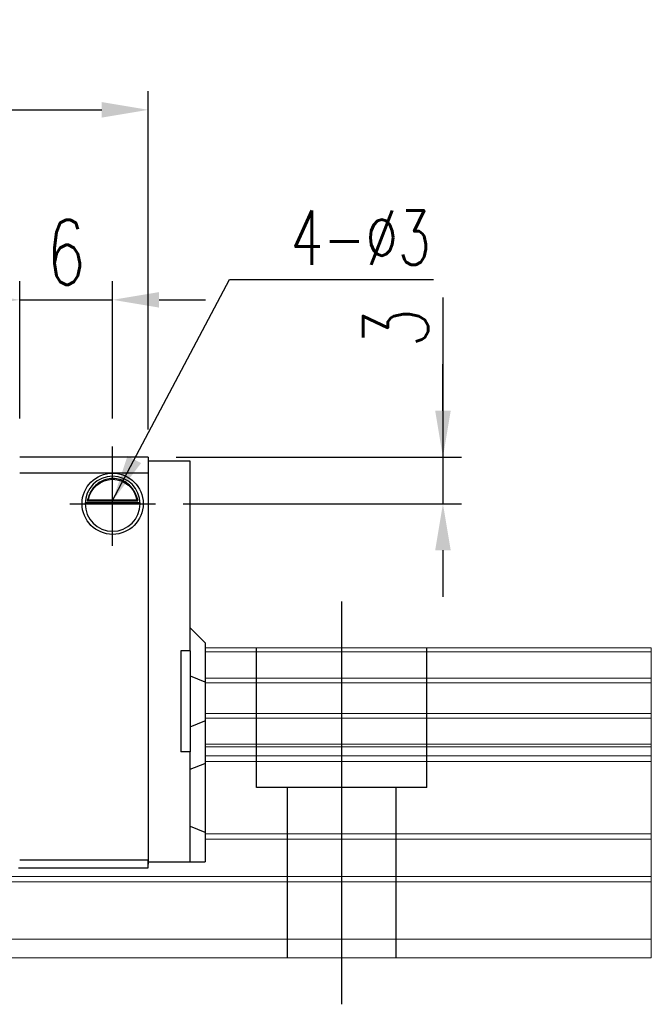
# Model space of a CAD drawing. Header units: millimetres. Extents: x 1821 to 2071, y 456 to 561.
# Tile 53 of 53: x 2030 to 2071, y 474 to 537. Entities that reach past the tile are written whole.
import ezdxf

# ---------------------------------------------------------------- set-up
doc = ezdxf.new("R2010")
doc.units = ezdxf.units.MM
doc.header["$LTSCALE"] = 0.2
doc.header["$PDSIZE"] = -1
doc.styles.add('DIM-7', font='SIMPLEX.shx', dxfattribs={"width": 0.7, "bigfont": 'chineset.shx'})
doc.dimstyles.new('CNS', dxfattribs={"dimtxt": 3.5, "dimasz": 2.5, "dimexe": 1, "dimexo": 1.5, "dimgap": 0.09, "dimtad": 0, "dimdsep": 46, "dimtxsty": 'DIM-7', "dimcen": 0.09, "dimclrd": 1, "dimclre": 1, "dimclrt": 4, "dimadec": 0, "dimazin": 0, "dimtfac": 1, "dimtix": 1, "dimtmove": 2, "dimatfit": 3, "dimfxl": 1, "dimtvp": 0.971429, "dimtolj": 1, "dimarcsym": 0})

# ---------------------------------------------------------------- blocks, each defined once
blk = doc.blocks.new('*D22')
at = {"color": 7, "lineweight": -2, "transparency": 16777216}
for p, q in [((2030.311, 511.485), (2030.311, 520.341)), ((2036.311, 511.485), (2036.311, 520.341)), ((2027.311, 519.141), (2024.311, 519.141)), ((2030.311, 519.141), (2036.311, 519.141)), ((2039.311, 519.141), (2042.311, 519.141))]:
    blk.add_line(p, q, dxfattribs=at)
at = {"color": 7, "transparency": 16777216}
for points in [[(2027.311, 519.641), (2027.311, 518.641), (2030.311, 519.141)], [(2039.311, 519.641), (2039.311, 518.641), (2036.311, 519.141)]]:
    blk.add_solid(points, dxfattribs=at)
at = {"layer": 'DEFPOINTS', "color": 0, "transparency": 16777216}
for p in [(2036.311, 519.141), (2030.311, 509.685), (2036.311, 509.685)]:
    blk.add_point(p, dxfattribs=at)
at = {"color": 7, "transparency": 16777216, "insert": (2033.311, 522.201), "char_height": 4.2, "attachment_point": 5, "style": 'DIM-7'}
blk.add_mtext('\\A1;6', dxfattribs=at)
blk = doc.blocks.new('*D7')
at = {"color": 7, "lineweight": -2, "transparency": 16777216}
for p, q in [((2057.638, 519.282), (2057.638, 508.985)), ((2057.638, 511.985), (2057.638, 514.985)), ((2040.411, 508.985), (2058.838, 508.985)), ((2057.638, 508.985), (2057.638, 505.985)), ((2057.638, 508.985), (2057.638, 505.985)), ((2040.873, 505.985), (2058.838, 505.985)), ((2057.638, 502.985), (2057.638, 499.985))]:
    blk.add_line(p, q, dxfattribs=at)
at = {"color": 7, "transparency": 16777216}
for points in [[(2057.138, 511.985), (2058.138, 511.985), (2057.638, 508.985)], [(2057.138, 502.985), (2058.138, 502.985), (2057.638, 505.985)]]:
    blk.add_solid(points, dxfattribs=at)
at = {"layer": 'DEFPOINTS', "color": 0, "transparency": 16777216}
for p in [(2038.611, 508.985), (2039.073, 505.985), (2057.638, 505.985)]:
    blk.add_point(p, dxfattribs=at)
at = {"color": 7, "transparency": 16777216, "insert": (2054.578, 517.342), "char_height": 4.2, "attachment_point": 5, "rotation": 90, "style": 'DIM-7'}
blk.add_mtext('\\A1;3', dxfattribs=at)
blk = doc.blocks.new('*D23')
at = {"color": 7, "lineweight": -2, "transparency": 16777216}
for p, q in [((1963.011, 510.785), (1963.011, 532.602)), ((2038.611, 510.785), (2038.611, 532.602)), ((1966.011, 531.402), (2035.611, 531.402))]:
    blk.add_line(p, q, dxfattribs=at)
at = {"color": 7, "transparency": 16777216}
for points in [[(1966.011, 531.902), (1966.011, 530.902), (1963.011, 531.402)], [(2035.611, 531.902), (2035.611, 530.902), (2038.611, 531.402)]]:
    blk.add_solid(points, dxfattribs=at)
at = {"layer": 'DEFPOINTS', "color": 0, "transparency": 16777216}
for p in [(2038.611, 531.402), (1963.011, 508.985), (2038.611, 508.985)]:
    blk.add_point(p, dxfattribs=at)
at = {"color": 7, "transparency": 16777216, "insert": (2000.811, 534.462), "char_height": 4.2, "attachment_point": 5, "style": 'DIM-7'}
blk.add_mtext('\\A1;81', dxfattribs=at)

msp = doc.modelspace()

# ---------------------------------------------------------------- linework, layer by layer
for p, q in [((2036.311, 503.278), (2036.311, 509.685)), ((2033.542, 505.985), (2039.073, 505.985))]:
    msp.add_line(p, q)
at = {"linetype": 'Continuous'}
for p, q in [((2038.611, 508.985), (2030.311, 508.985)), ((2038.611, 508.985), (2038.611, 507.985)), ((2038.611, 508.735), (2038.611, 507.235)), ((2041.311, 508.735), (2038.611, 508.735)), ((2038.611, 508.735), (2038.611, 508.589)), ((2038.611, 508.589), (2038.611, 507.382)), ((2041.311, 508.589), (2041.311, 508.735)), ((2041.311, 507.382), (2041.311, 508.589)), ((2030.311, 507.985), (2038.611, 507.985)), ((2038.611, 507.985), (2038.611, 482.985)), ((2038.611, 507.382), (2038.611, 507.028)), ((2038.611, 507.235), (2038.611, 484.235)), ((2038.611, 507.028), (2038.611, 484.442)), ((2041.311, 507.028), (2041.311, 507.382)), ((2041.311, 496.485), (2041.311, 507.028)), ((2038.086, 506.035), (2034.537, 506.035)), ((2034.679, 506.168), (2037.943, 506.168)), ((2034.756, 506.235), (2037.866, 506.235)), ((2041.311, 497.985), (2042.261, 497.035)), ((2042.311, 496.985), (2042.261, 497.035)), ((2042.311, 494.481), (2042.311, 496.985)), ((2040.711, 496.485), (2040.711, 489.985)), ((2041.311, 496.485), (2040.711, 496.485)), ((2041.311, 496.485), (2041.311, 489.985)), ((2041.311, 494.875), (2042.261, 494.501)), ((2042.311, 494.481), (2042.261, 494.501)), ((2042.311, 491.989), (2042.311, 494.481)), ((2041.311, 491.595), (2042.261, 491.969)), ((2042.311, 491.989), (2042.261, 491.969)), ((2042.311, 489.254), (2042.311, 491.989)), ((2041.311, 489.985), (2040.711, 489.985)), ((2041.311, 484.442), (2041.311, 489.985)), ((2041.311, 488.86), (2042.261, 489.234)), ((2042.311, 489.254), (2042.261, 489.234)), ((2042.311, 484.775), (2042.311, 489.254)), ((2041.311, 485.189), (2042.261, 484.796)), ((2042.311, 484.775), (2042.261, 484.796)), ((2042.311, 482.885), (2042.311, 484.775)), ((2038.611, 484.442), (2038.611, 484.089)), ((2038.611, 484.235), (2038.611, 482.735)), ((2041.311, 484.089), (2041.311, 484.442)), ((2038.611, 484.089), (2038.611, 483.032)), ((2041.311, 483.032), (2041.311, 484.089)), ((2038.611, 482.985), (2030.311, 482.985)), ((2038.611, 482.885), (2038.611, 483.032)), ((2038.611, 482.485), (2038.611, 482.985)), ((2038.611, 482.885), (2041.311, 482.885)), ((2041.311, 482.885), (2041.311, 483.032)), ((2041.311, 482.885), (2042.261, 482.885)), ((2042.311, 482.885), (2042.261, 482.885)), ((2030.232, 482.485), (2038.611, 482.485))]:
    msp.add_line(p, q, dxfattribs=at)
at = {"ltscale": 0.5}
msp.add_line((2051.091, 499.685), (2051.091, 473.685), dxfattribs=at)
at = {"linetype": 'Continuous', "lineweight": 15}
for p, q in [((2071.091, 496.685), (2042.311, 496.685)), ((2071.091, 496.429), (2042.311, 496.429)), ((2071.091, 496.685), (2071.091, 476.685)), ((2071.091, 494.72), (2042.311, 494.72)), ((2071.091, 494.425), (2042.311, 494.425)), ((2071.091, 492.445), (2042.311, 492.445)), ((2071.091, 492.15), (2042.311, 492.15)), ((2071.091, 490.47), (2042.311, 490.47)), ((2071.091, 490.306), (2042.311, 490.306)), ((2071.091, 489.712), (2042.311, 489.712)), ((2071.091, 489.358), (2042.311, 489.358)), ((2071.091, 484.692), (2042.311, 484.692)), ((2071.091, 484.339), (2042.311, 484.339)), ((2071.091, 481.932), (1951.3, 481.932)), ((2071.091, 481.578), (1951.245, 481.578)), ((2071.091, 477.885), (1950.123, 477.885)), ((2071.091, 476.685), (1911.091, 476.685))]:
    msp.add_line(p, q, dxfattribs=at)
at = {"ltscale": 2}
for p, q in [((2045.591, 487.685), (2045.591, 496.685)), ((2056.591, 487.685), (2056.591, 496.685)), ((2056.591, 487.685), (2045.591, 487.685)), ((2047.591, 487.685), (2047.591, 476.685)), ((2054.591, 487.685), (2054.591, 476.685))]:
    msp.add_line(p, q, dxfattribs=at)
at = {"linetype": 'Continuous', "extrusion": (0, 0, -1)}
for radius, start, end in [(1.975, 270, 90), (1.975, 90, 270), (1.575, 9.1332, 90), (1.575, 90, 170.8668)]:
    msp.add_arc((-2036.311, 505.985), radius, start, end, dxfattribs=at)
at = {"linetype": 'Continuous'}
for start, end in [(90, 270), (270, 90)]:
    msp.add_arc((2036.311, 505.985), 1.775, start, end, dxfattribs=at)
for points, knots in [([(2036.311, 507.616), (2036.16, 507.616), (2036.007, 507.593), (2035.69, 507.497), (2035.525, 507.413), (2035.254, 507.214), (2035.14, 507.104), (2034.968, 506.884), (2034.902, 506.778), (2034.796, 506.564), (2034.755, 506.453), (2034.706, 506.287), (2034.691, 506.224), (2034.679, 506.168)], [0, 0, 0, 0, 0.183798, 0.183798, 0.410489, 0.410489, 0.600027, 0.600027, 0.749109, 0.749109, 0.899192, 0.899192, 1, 1, 1, 1]), ([(2037.943, 506.168), (2037.927, 506.244), (2037.905, 506.334), (2037.842, 506.523), (2037.799, 506.625), (2037.694, 506.821), (2037.63, 506.917), (2037.459, 507.129), (2037.34, 507.239), (2037.081, 507.42), (2036.936, 507.492), (2036.634, 507.59), (2036.472, 507.616), (2036.311, 507.616)], [0, 0, 0, 0, 0.137686, 0.137686, 0.275472, 0.275472, 0.412356, 0.412356, 0.606431, 0.606431, 0.804639, 0.804639, 1, 1, 1, 1])]:
    msp.add_open_spline(points, degree=3, knots=knots, dxfattribs=at)
for points in [[(2034.756, 506.235), (2034.731, 506.213), (2034.705, 506.191), (2034.679, 506.168)], [(2037.943, 506.168), (2037.917, 506.191), (2037.892, 506.213), (2037.866, 506.235)]]:
    msp.add_open_spline(points, degree=3, dxfattribs=at)

# ---------------------------------------------------------------- texts
at = {"color": 0, "insert": (2047.808, 521.406), "char_height": 3.5, "attachment_point": 7, "style": 'DIM-7'}
msp.add_mtext('4-%%C3', dxfattribs=at)

# ---------------------------------------------------------------- dimensions: what is measured, and where the dimension line sits
at = {"color": 0}
dim = msp.add_linear_dim(base=(2038.611, 531.402), p1=(1963.011, 508.985), p2=(2038.611, 508.985), text='81', dimstyle='CNS', override={"dimscale": 1.2, "dimgap": 0.8, "dimtad": 1, "dimclrd": 7, "dimclre": 7, "dimclrt": 7, "dimadec": 2, "dimazin": 2, "dimtm": 1e-09, "dimtfac": 0.6, "dimtmove": 1, "dimarcsym": 1}, dxfattribs=at)
dim.commit()
dim.dimension.update_dxf_attribs({"geometry": '*D23', "text_midpoint": (2000.811, 534.462)})
dim = msp.add_linear_dim(base=(2036.311, 519.141), p1=(2030.311, 509.685), p2=(2036.311, 509.685), dimstyle='CNS', override={"dimscale": 1.2, "dimgap": 0.8, "dimtad": 1, "dimclrd": 7, "dimclre": 7, "dimclrt": 7, "dimadec": 2, "dimazin": 2, "dimtm": 1e-09, "dimtfac": 0.6, "dimtmove": 1, "dimarcsym": 1}, dxfattribs=at)
dim.commit()
dim.dimension.update_dxf_attribs({"geometry": '*D22', "text_midpoint": (2033.311, 522.201)})
dim = msp.add_linear_dim(base=(2057.638, 505.985), p1=(2038.611, 508.985), p2=(2039.073, 505.985), angle=90, dimstyle='CNS', override={"dimscale": 1.2, "dimgap": 0.8, "dimtad": 1, "dimclrd": 7, "dimclre": 7, "dimclrt": 7, "dimadec": 2, "dimazin": 2, "dimtm": 1e-09, "dimtfac": 0.6, "dimtmove": 1, "dimarcsym": 1}, dxfattribs=at)
dim.commit()
dim.dimension.update_dxf_attribs({"geometry": '*D7', "text_midpoint": (2057.638, 517.342), "dimtype": 160})

# ---------------------------------------------------------------- leaders
at = {"color": 0, "annotation_type": 0, "has_hookline": 1, "hookline_direction": 0, "text_width": 9.217}
msp.add_leader([(2036.311, 506.185), (2043.848, 520.446), (2046.848, 520.446)], dimstyle='CNS', override={"dimscale": 1.2, "dimgap": 0.8, "dimtad": 1, "dimclrd": 7, "dimclre": 7, "dimclrt": 7, "dimadec": 2, "dimazin": 2, "dimtm": 1e-09, "dimtfac": 0.6, "dimtmove": 1, "dimarcsym": 1}, dxfattribs=at)

doc.saveas('drawing.dxf')
